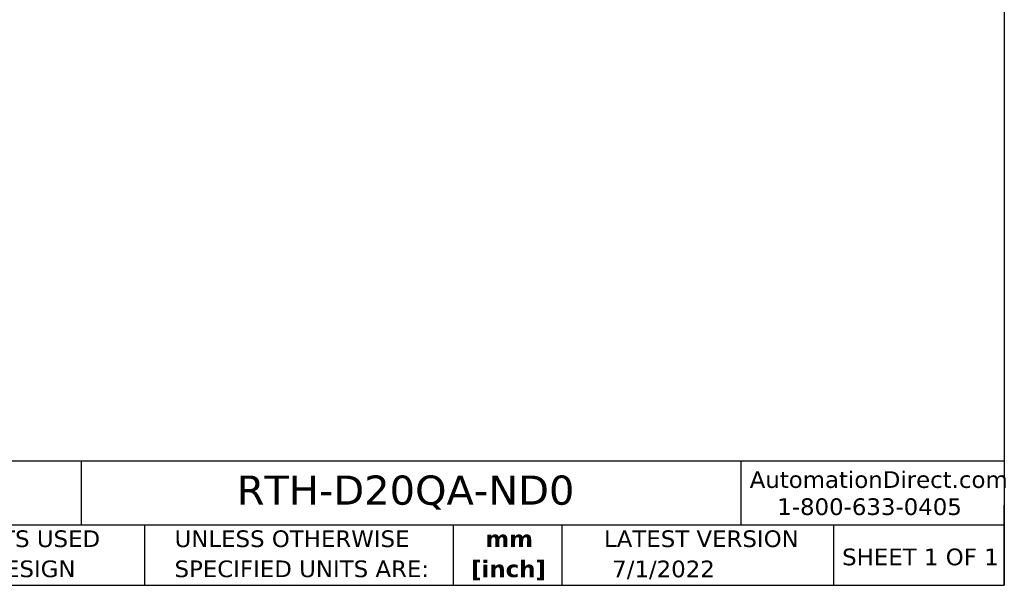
# Model space of a CAD drawing. Header units: millimetres. Extents: x 3 to 137, y 3 to 105.
# Tile 6 of 10: x 74 to 137, y 3 to 39. Entities that reach past the tile are written whole.
import ezdxf

# ---------------------------------------------------------------- set-up
doc = ezdxf.new("R2010")
doc.units = ezdxf.units.MM
doc.header["$LTSCALE"] = 0.5
doc.linetypes.add('SLD-Solid', pattern=[0])
doc.layers.add('TEXT', color=140, linetype='SLD-Solid', lineweight=25)
doc.styles.add('SLDTEXTSTYLE0', font='VERDANA.TTF')
doc.styles.add('SLDTEXTSTYLE1', font='VERDANAB.TTF')

# ---------------------------------------------------------------- blocks, each defined once
blk = doc.blocks.new('SW_NOTE_0_1')
at = {"layer": 'TEXT', "color": 0, "char_height": 1.0583, "attachment_point": 2, "style": 'SLDTEXTSTYLE1'}
for s, insert in [('mm', (1.422, 1.344)), ('[inch]', (1.38, -0.567))]:
    blk.add_mtext(s, dxfattribs=dict(at, insert=insert))
blk = doc.blocks.new('SW_NOTE_0_2')
at = {"layer": 'TEXT', "color": 0, "char_height": 1.05833, "attachment_point": 1, "style": 'SLDTEXTSTYLE0'}
for s, insert in [('UNLESS OTHERWISE ', (0, 1.344)), ('SPECIFIED UNITS ARE:', (0, -0.567))]:
    blk.add_mtext(s, dxfattribs=dict(at, insert=insert))
blk = doc.blocks.new('SW_NOTE_0_6')
at = {"layer": 'TEXT', "color": 0, "char_height": 1.05833, "attachment_point": 1, "style": 'SLDTEXTSTYLE0'}
for s, insert in [('METRIC UNITS USED ', (0, 1.344)), ('FOR PART DESIGN', (0, -0.567))]:
    blk.add_mtext(s, dxfattribs=dict(at, insert=insert))

msp = doc.modelspace()

# ---------------------------------------------------------------- linework, layer by layer
at = {"layer": 'TEXT'}
for p, q in [((136.525, 104.775), (136.525, 3.175)), ((136.525, 11.063), (3.175, 11.063)), ((77.879, 11.063), (77.879, 6.985)), ((119.788, 11.063), (119.788, 6.985)), ((136.525, 3.175), (136.525, 8.255)), ((136.525, 6.985), (3.175, 6.985)), ((81.89, 6.985), (81.89, 3.175)), ((101.512, 6.985), (101.512, 3.175)), ((108.406, 6.985), (108.406, 3.175)), ((125.674, 6.985), (125.674, 3.175)), ((3.175, 3.175), (136.525, 3.175))]:
    msp.add_line(p, q, dxfattribs=at)

# ---------------------------------------------------------------- block references
for name, p in [('SW_NOTE_0_6', (64.239, 5.318)), ('SW_NOTE_0_2', (83.804, 5.318)), ('SW_NOTE_0_1', (103.643, 5.316))]:
    msp.add_blockref(name, p, dxfattribs=at)

# ---------------------------------------------------------------- texts
at = {"layer": 'TEXT', "style": 'SLDTEXTSTYLE0'}
for s, insert, char_height, attachment_point in [('RTH-D20QA-ND0', (87.751, 10.147), 1.85208, 1), ('AutomationDirect.com', (120.347, 10.418), 1.05833, 1), ('1-800-633-0405', (122.096, 8.698), 1.05833, 1), ('LATEST VERSION', (117.276, 6.662), 1.05833, 2), ('SHEET 1 OF 1', (126.221, 5.506), 1.05833, 1), ('7/1/2022', (114.87, 4.744), 1.0583, 2)]:
    msp.add_mtext(s, dxfattribs=dict(at, insert=insert, char_height=char_height, attachment_point=attachment_point))

doc.saveas('drawing.dxf')
